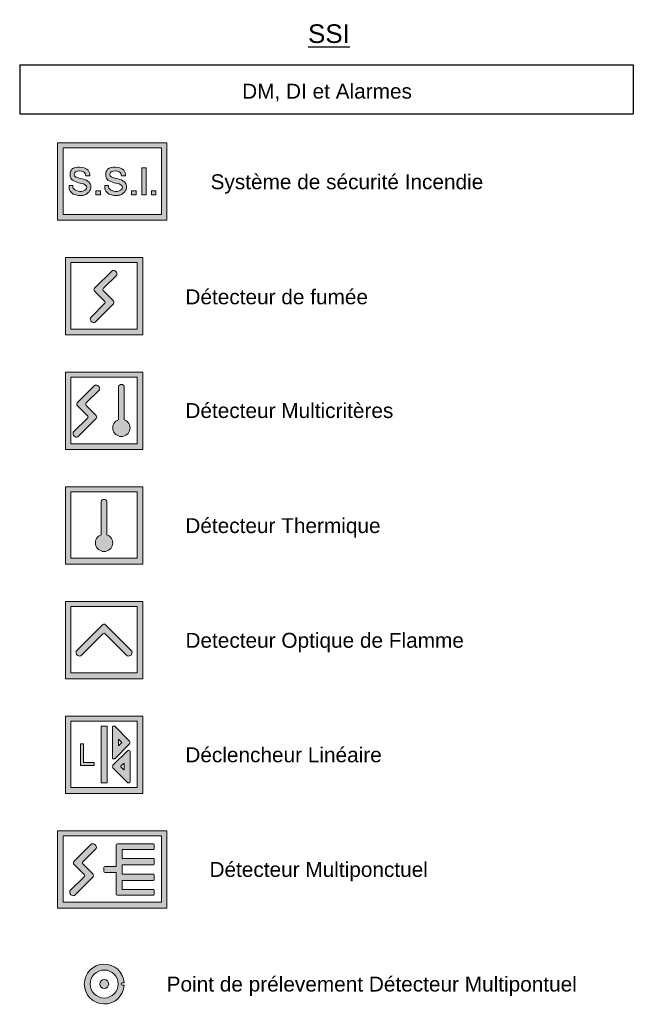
# Model space of a CAD drawing. Header units: millimetres. Extents: x 1909 to 78032, y -36590 to 14615.
# Tile 61 of 68: x 6672 to 10796, y 6391 to 13005. Entities that reach past the tile are written whole.
import ezdxf

# ---------------------------------------------------------------- set-up
doc = ezdxf.new("R2010")
doc.units = ezdxf.units.MM
for name, color, linetype, lineweight in [('A-DETL-GENF', 7, 'Continuous', 18), ('A-DETL-THIN', 7, 'Continuous', 25), ('G-ANNO-TEXT', 7, 'Continuous', 30)]:
    doc.layers.add(name, color=color, linetype=linetype, lineweight=lineweight)
doc.styles.add('@Arial Unicode MS', font='ARIALUNI.TTF', dxfattribs={"height": 100})
doc.styles.add('Arial_B', font='arial.ttf', dxfattribs={"height": 125})

# ---------------------------------------------------------------- blocks, each defined once
blk = doc.blocks.new('SSI - 1 _ 50-326207-SSI 1_50')
at = {"layer": 'A-DETL-GENF', "true_color": 0xff0000}
h = blk.add_hatch(color=1, dxfattribs=at)
h.paths.add_polyline_path([(-44.1, 11657.5), (675.8, 11657.5), (675.8, 12177.5), (-59.2, 12177.5), (-59.2, 11657.5)])
h.paths.add_polyline_path([(-21, 11697), (-21, 12144), (639.8, 12144), (639.8, 11697), (229.3, 11697)])
h.paths.add_polyline_path([(334.5, 11823.9), (348.8, 11824.7), (360, 11827.1), (370.8, 11831), (382.2, 11839.3), (392.3, 11849.2), (399.6, 11860.9), (404.3, 11873.9), (405.3, 11882.8), (404.3, 11891.7), (401.6, 11899.5), (397.5, 11906.6), (392.1, 11912.8), (382, 11921.2), (370.9, 11928.2), (348.3, 11935), (325.3, 11940.4), (312.7, 11944.1), (297.7, 11951.6), (295.1, 11954.2), (293.2, 11957.4), (292.1, 11960.9), (291.8, 11964.5), (292.5, 11969.8), (294.3, 11974.7), (297.1, 11979.2), (300.8, 11983), (314.2, 11987.5), (328.2, 11989), (342.3, 11987.5), (355.6, 11983), (361.6, 11977.6), (366.2, 11971), (369.3, 11963.6), (370.8, 11955.7), (398.2, 11955.7), (397.5, 11969.7), (393.4, 11983.2), (386, 11995.2), (368.2, 12005.4), (348.7, 12011.8), (328.2, 12014.2), (310.3, 12013.5), (292.9, 12009), (276.9, 12001), (270.5, 11990), (266.4, 11978), (264.6, 11965.5), (265.2, 11954.5), (268.2, 11943.9), (273.5, 11934.3), (290.7, 11921.8), (310.1, 11913.2), (332, 11906.7), (354.1, 11901.3), (361.9, 11898.4), (368.9, 11894), (371.9, 11891.1), (374.3, 11887.7), (376, 11883.9), (376.9, 11879.8), (375.2, 11873.2), (372, 11867.1), (366, 11860.9), (361.9, 11858), (355.6, 11855.3), (343.6, 11851.8), (331.1, 11850.8), (318.7, 11852.5), (306.9, 11856.7), (297.8, 11861.9), (290, 11868.9), (286.3, 11873.9), (283.7, 11879.6), (282.5, 11885.7), (282.6, 11891.9), (258.4, 11891.9), (258.6, 11877.1), (260.9, 11862.5), (267.1, 11851.2), (275.6, 11841.6), (285.8, 11833.9), (302.6, 11828), (320.2, 11824.7)])
h.paths.add_polyline_path([(94.9, 11823.9), (109.2, 11824.7), (120.4, 11827.1), (131.2, 11831), (142.6, 11839.3), (152.7, 11849.2), (160, 11860.9), (164.7, 11873.9), (165.7, 11882.8), (164.7, 11891.7), (162, 11899.5), (157.9, 11906.6), (152.5, 11912.8), (142.4, 11921.2), (131.3, 11928.2), (108.7, 11935), (85.7, 11940.4), (73.1, 11944.1), (58.1, 11951.6), (55.5, 11954.2), (53.6, 11957.4), (52.5, 11960.9), (52.2, 11964.5), (52.9, 11969.8), (54.7, 11974.7), (57.5, 11979.2), (61.2, 11983), (74.6, 11987.5), (88.6, 11989), (102.7, 11987.5), (116, 11983), (122, 11977.6), (126.6, 11971), (129.7, 11963.6), (131.2, 11955.7), (158.6, 11955.7), (157.9, 11969.7), (153.8, 11983.2), (146.4, 11995.2), (128.6, 12005.4), (109.1, 12011.8), (88.6, 12014.2), (70.7, 12013.5), (53.3, 12009), (37.3, 12001), (30.9, 11990), (26.8, 11978), (25, 11965.5), (25.6, 11954.5), (28.6, 11943.9), (33.9, 11934.3), (51.1, 11921.8), (70.5, 11913.2), (92.6, 11906.7), (114.5, 11901.3), (122.3, 11898.4), (129.3, 11894), (132.3, 11891.1), (134.7, 11887.7), (136.4, 11883.9), (137.3, 11879.8), (135.6, 11873.2), (132.4, 11867.1), (127.9, 11862), (122.3, 11858), (116, 11855.3), (104, 11851.8), (91.5, 11850.8), (79.1, 11852.5), (67.3, 11856.7), (58.2, 11861.9), (50.4, 11868.9), (46.7, 11873.9), (44.1, 11879.6), (42.9, 11885.7), (43, 11891.9), (18.8, 11891.9), (19, 11877.1), (21.3, 11862.5), (27.5, 11851.2), (36, 11841.6), (46.2, 11833.9), (63, 11828), (80.6, 11824.7), (92.6, 11824)])
h.paths.add_polyline_path([(507.8, 11827.8), (536, 11827.8), (536, 12010.6), (507.8, 12010.6), (507.8, 11937.7)])
h.paths.add_polyline_path([(572.1, 11827.8), (602.5, 11827.8), (602.5, 11855.4), (572.1, 11855.4)])
h.paths.add_polyline_path([(438.3, 11827.8), (468.7, 11827.8), (468.7, 11855.4), (438.3, 11855.4)])
h.paths.add_polyline_path([(228.5, 11827.8), (228.5, 11855.4), (197.9, 11855.4), (197.9, 11827.8)])
at = {"layer": 'A-DETL-GENF'}
for p, q in [((675.8, 12177.5), (-59.2, 12177.5)), ((-59.2, 12177.5), (-59.2, 11657.5)), ((675.8, 11657.5), (675.8, 12177.5)), ((-21, 11697), (-21, 12144)), ((-21, 12144), (639.8, 12144)), ((639.8, 12144), (639.8, 11697)), ((536, 12010.6), (507.8, 12010.6)), ((507.8, 12010.6), (507.8, 11827.8)), ((536, 11827.8), (536, 12010.6)), ((131.2, 11955.7), (158.6, 11955.7)), ((370.8, 11955.7), (398.2, 11955.7)), ((43, 11891.9), (18.8, 11891.9)), ((228.5, 11855.4), (197.9, 11855.4)), ((197.9, 11855.4), (197.9, 11827.8)), ((228.5, 11827.8), (228.5, 11855.4)), ((282.6, 11891.9), (258.4, 11891.9)), ((468.7, 11855.4), (438.3, 11855.4)), ((438.3, 11855.4), (438.3, 11827.8)), ((468.7, 11827.8), (468.7, 11855.4)), ((602.5, 11855.4), (572.1, 11855.4)), ((572.1, 11855.4), (572.1, 11827.8)), ((602.5, 11827.8), (602.5, 11855.4)), ((197.9, 11827.8), (228.5, 11827.8)), ((438.3, 11827.8), (468.7, 11827.8)), ((507.8, 11827.8), (536, 11827.8)), ((572.1, 11827.8), (602.5, 11827.8)), ((-59.2, 11657.5), (675.8, 11657.5)), ((639.8, 11697), (-21, 11697))]:
    blk.add_line(p, q, dxfattribs=at)
for centre, radius, start, end in [((90.9, 11962.6), 66, 144.44458, 177.55542), ((83, 11929.5), 84.9, 86.19345, 122.61732), ((77.3, 11963.8), 25.1, 129.72752, 178.27248), ((88.6, 11923.2), 65.8, 65.40831, 114.59169), ((87, 11911.9), 102.3, 54.45904, 89.06622), ((93.8, 11952.8), 37.5, 4.36006, 53.63994), ((102.1, 11959.9), 56.7, 355.72706, 38.49954), ((330.5, 11962.6), 66, 144.44458, 177.55542), ((322.6, 11929.5), 84.9, 86.19345, 122.61732), ((316.9, 11963.8), 25.1, 129.72752, 178.27248), ((328.2, 11923.2), 65.8, 65.40831, 114.59169), ((326.6, 11911.9), 102.3, 54.45904, 89.06622), ((333.4, 11952.8), 37.5, 4.36006, 53.63994), ((341.7, 11959.9), 56.7, 355.72706, 38.49954), ((73.6, 11962.5), 48.7, 176.55107, 215.44893), ((101.5, 12009.1), 100.8, 227.9145, 252.0855), ((68.3, 11964), 16.1, 178.27248, 243.72752), ((105.5, 12030.4), 92.2, 241.28091, 257.62454), ((213.3, 12354.9), 464.2, 252.0855, 257.71613), ((9.2, 11563.8), 384.3, 71.47922, 78.52078), ((80.8, 11836.4), 104.8, 46.81914, 61.18086), ((123.6, 11882), 42.2, 13.18086, 46.81914), ((313.2, 11962.5), 48.7, 176.55107, 215.44893), ((341.1, 12009.1), 100.8, 227.9145, 252.0855), ((307.9, 11964), 16.1, 178.27248, 243.72752), ((345.1, 12030.4), 92.2, 241.28091, 257.62454), ((452.9, 12354.9), 464.2, 252.0855, 257.71613), ((248.8, 11563.8), 384.3, 71.47922, 78.52078), ((320.4, 11836.4), 104.8, 46.81914, 61.18086), ((363.2, 11882), 42.2, 13.18086, 46.81914), ((124.2, 11886.3), 105.6, 176.94075, 193.05925), ((77.1, 11885.9), 60.5, 202.81547, 239.32368), ((71.5, 11888.3), 28.7, 172.68536, 222.62813), ((87.9, 11903.4), 51, 222.62813, 246.17036), ((93.2, 11910.1), 59.3, 244.07031, 292.60612), ((103.8, 11861.3), 41.4, 51.9823, 75.05013), ((107.8, 11883.9), 29.7, 285.98556, 352.01444), ((116.3, 11877.3), 21.1, 6.71926, 51.9823), ((82.9, 11909.6), 92.2, 301.57251, 319.13755), ((103.7, 11888.4), 62.7, 321.37453, 346.62547), ((126.7, 11882.8), 39, 346.81914, 13.18086), ((363.8, 11886.3), 105.6, 176.94075, 193.05925), ((316.7, 11885.9), 60.5, 202.81547, 239.32368), ((311.1, 11888.3), 28.7, 172.68536, 222.62813), ((327.5, 11903.4), 51, 222.62813, 246.17036), ((332.8, 11910.1), 59.3, 244.07031, 292.60612), ((343.4, 11861.3), 41.4, 51.9823, 75.05013), ((347.4, 11883.9), 29.7, 285.98556, 352.01444), ((355.9, 11877.3), 21.1, 6.71926, 51.9823), ((322.5, 11909.6), 92.2, 301.57251, 319.13755), ((343.3, 11888.4), 62.7, 321.37453, 346.62547), ((366.3, 11882.8), 39, 346.81914, 13.18086), ((92.9, 11939.5), 115.5, 246.14178, 263.85822), ((94.9, 11949.1), 125.2, 263.44075, 276.55925), ((96.7, 11909.7), 85.9, 278.33431, 293.66569), ((332.5, 11939.5), 115.5, 246.14178, 263.85822), ((334.5, 11949.1), 125.2, 263.44075, 276.55925), ((336.3, 11909.7), 85.9, 278.33431, 293.66569)]:
    blk.add_arc(centre, radius, start, end, dxfattribs=at)
blk = doc.blocks.new('DETECTEUR DE FUMEE1 - 1 _ 50-326209-SSI 1_50')
at = {"layer": 'A-DETL-GENF', "true_color": 0xff0000}
h = blk.add_hatch(color=1, dxfattribs=at)
h.paths.add_polyline_path([(-5.4, 10887.5), (514.6, 10887.5), (514.6, 11407.5), (-5.4, 11407.5)])
h.paths.add_polyline_path([(477, 10927), (30.1, 10927), (30.1, 11374), (477, 11374)])
h.paths.add_polyline_path([(187, 10971.4), (192.8, 10972.8), (317.3, 11097.2), (318.9, 11100.7), (319.8, 11104.5), (319.8, 11108.3), (318.9, 11112.1), (317.3, 11115.6), (248.2, 11184.9), (246.9, 11187.5), (246.2, 11190.3), (246.2, 11193.1), (246.9, 11195.9), (248.2, 11198.5), (250.1, 11200.6), (338.3, 11288.9), (339.8, 11294.7), (339.7, 11300.7), (338, 11306.4), (335, 11311.6), (330.8, 11315.8), (325.6, 11318.8), (319.9, 11320.5), (313.9, 11320.6), (308.1, 11319.1), (187.4, 11197.9), (186.2, 11194.8), (185.7, 11191.5), (186.2, 11188.1), (187.4, 11185), (189.5, 11182.4), (260.8, 11110.6), (261.9, 11106.4), (260.8, 11102.2), (259.5, 11100.5), (162.3, 11003.3), (160.9, 10997.4), (161, 10991.4), (162.7, 10985.6), (165.7, 10980.5), (170, 10976.2), (175.2, 10973.2), (181, 10971.5)])
at = {"layer": 'A-DETL-GENF'}
for p, q in [((514.6, 11407.5), (-5.4, 11407.5)), ((-5.4, 11407.5), (-5.4, 10887.5)), ((514.6, 10887.5), (514.6, 11407.5)), ((30.1, 10927), (30.1, 11374)), ((30.1, 11374), (477, 11374)), ((308.1, 11319.1), (189.5, 11200.6)), ((477, 11374), (477, 10927)), ((250.1, 11200.6), (338.3, 11288.9)), ((189.5, 11182.4), (259.5, 11112.4)), ((317.3, 11115.6), (250.1, 11182.8)), ((259.5, 11100.5), (162.3, 11003.3)), ((192.8, 10972.8), (317.3, 11097.2)), ((477, 10927), (30.1, 10927)), ((-5.4, 10887.5), (514.6, 10887.5))]:
    blk.add_line(p, q, dxfattribs=at)
for centre, radius, start, end in [((316.5, 11297.3), 23.4, 338.94947, 111.05053), ((198.6, 11191.5), 12.9, 135, 225), ((258, 11191.7), 11.9, 131.65345, 228.34655), ((253.4, 11106.4), 8.47, 315.49396, 44.50604), ((302.4, 11106.4), 17.5, 328.28402, 31.71598), ((184.5, 10995), 23.7, 159.42339, 290.57661)]:
    blk.add_arc(centre, radius, start, end, dxfattribs=at)
blk = doc.blocks.new('DETECTEUR MULTICRITERE - 1 _ 50-326211-SSI 1_50')
at = {"layer": 'A-DETL-GENF', "true_color": 0xff0000}
h = blk.add_hatch(color=1, dxfattribs=at)
h.paths.add_polyline_path([(-5.4, 10117.5), (514.6, 10117.5), (514.6, 10637.5), (-5.4, 10637.5), (-5.4, 10166.4)])
h.paths.add_polyline_path([(477, 10157), (30.1, 10157), (30.1, 10604), (477, 10604), (477, 10166.4)])
h.paths.add_polyline_path([(71, 10201.4), (76.8, 10202.8), (201.3, 10327.2), (202.9, 10330.7), (203.8, 10334.5), (203.8, 10338.3), (202.9, 10342.1), (201.3, 10345.6), (132.2, 10414.9), (130.9, 10417.5), (130.2, 10420.3), (130.2, 10423.1), (130.9, 10425.9), (132.2, 10428.5), (134.1, 10430.6), (222.3, 10518.9), (223.8, 10524.7), (223.7, 10530.7), (222, 10536.4), (219, 10541.6), (214.8, 10545.8), (209.6, 10548.8), (203.9, 10550.5), (197.9, 10550.6), (192.1, 10549.1), (71.4, 10427.9), (70.2, 10424.8), (69.7, 10421.5), (70.2, 10418.1), (71.4, 10415), (73.5, 10412.4), (144.8, 10340.6), (145.9, 10336.4), (144.8, 10332.2), (143.5, 10330.5), (46.3, 10233.3), (44.9, 10227.4), (45, 10221.4), (46.7, 10215.6), (49.7, 10210.5), (54, 10206.2), (59.2, 10203.2), (65, 10201.5)])
at = {"layer": 'A-DETL-GENF', "true_color": 0x00d700}
blk.add_hatch(color=92, dxfattribs=at).paths.add_polyline_path([(370.1, 10205.4), (384.7, 10207.3), (398.4, 10212.7), (410.2, 10221.5), (419.5, 10233), (425.6, 10246.4), (428.1, 10260.9), (426.8, 10275.6), (421.9, 10289.5), (413.7, 10301.7), (402.6, 10311.4), (389.5, 10318.1), (389.5, 10540.1), (387.8, 10544.6), (385.1, 10548.6), (381.5, 10551.8), (377.2, 10554.1), (372.5, 10555.3), (367.7, 10555.3), (363, 10554.1), (358.7, 10551.8), (355.1, 10548.6), (352.4, 10544.6), (350.7, 10540.1), (350.7, 10318.1), (337.6, 10311.4), (326.5, 10301.7), (318.3, 10289.5), (313.4, 10275.6), (312.2, 10260.9), (314.7, 10246.4), (320.7, 10233), (330, 10221.5), (341.8, 10212.7), (355.5, 10207.3)])
at = {"layer": 'A-DETL-GENF'}
for p, q in [((514.6, 10637.5), (-5.4, 10637.5)), ((-5.4, 10637.5), (-5.4, 10117.5)), ((30.1, 10157), (30.1, 10604)), ((30.1, 10604), (477, 10604)), ((477, 10604), (477, 10157)), ((514.6, 10117.5), (514.6, 10637.5)), ((192.1, 10549.1), (73.5, 10430.6)), ((134.1, 10430.6), (222.3, 10518.9)), ((350.7, 10540.1), (350.7, 10318.1)), ((389.5, 10318.1), (389.5, 10540.1)), ((73.5, 10412.4), (143.5, 10342.4)), ((201.3, 10345.6), (134.1, 10412.8)), ((143.5, 10330.5), (46.3, 10233.3)), ((76.8, 10202.8), (201.3, 10327.2)), ((477, 10157), (30.1, 10157)), ((-5.4, 10117.5), (514.6, 10117.5))]:
    blk.add_line(p, q, dxfattribs=at)
for centre, radius, start, end in [((200.5, 10527.3), 23.4, 338.94947, 111.05053), ((370.1, 10535.5), 19.9, 13.10133, 166.89867), ((82.6, 10421.5), 12.9, 135, 225), ((142, 10421.7), 11.9, 131.65345, 228.34655), ((137.4, 10336.4), 8.47, 315.49396, 44.50604), ((186.4, 10336.4), 17.5, 328.28402, 31.71598), ((370.1, 10263.4), 58, 109.50576, 70.49424), ((68.5, 10225), 23.7, 159.42339, 290.57661)]:
    blk.add_arc(centre, radius, start, end, dxfattribs=at)
blk = doc.blocks.new('DETECTEUR THERMIQUE - 1 _ 50-326213-SSI 1_50')
at = {"layer": 'A-DETL-GENF', "true_color": 0xff0000}
h = blk.add_hatch(color=1, dxfattribs=at)
h.paths.add_polyline_path([(514.6, 9347.5), (514.6, 9867.5), (-5.4, 9867.5), (-5.4, 9347.5), (229.3, 9347.5)])
h.paths.add_polyline_path([(30.1, 9387), (30.1, 9834), (477, 9834), (477, 9387), (229.3, 9387)])
at = {"layer": 'A-DETL-GENF', "true_color": 0x00d700}
blk.add_hatch(color=92, dxfattribs=at).paths.add_polyline_path([(253.6, 9433), (268.2, 9434.9), (281.8, 9440.4), (293.7, 9449.1), (302.9, 9460.6), (309, 9474), (311.5, 9488.5), (310.3, 9503.2), (305.4, 9517.1), (297.1, 9529.3), (286.1, 9539), (272.9, 9545.7), (272.9, 9767.7), (271.3, 9772.2), (268.6, 9776.2), (265, 9779.5), (260.7, 9781.7), (256, 9782.9), (251.1, 9782.9), (246.4, 9781.7), (242.2, 9779.5), (238.6, 9776.2), (235.9, 9772.2), (234.2, 9767.7), (234.2, 9545.7), (221, 9539), (210, 9529.3), (201.8, 9517.1), (196.9, 9503.2), (195.6, 9488.5), (198.1, 9474), (204.2, 9460.6), (213.4, 9449.1), (225.3, 9440.4), (239, 9434.9)])
at = {"layer": 'A-DETL-GENF'}
for p, q in [((514.6, 9867.5), (-5.4, 9867.5)), ((-5.4, 9867.5), (-5.4, 9347.5)), ((514.6, 9347.5), (514.6, 9867.5)), ((30.1, 9387), (30.1, 9834)), ((30.1, 9834), (477, 9834)), ((477, 9834), (477, 9387)), ((234.2, 9767.7), (234.2, 9545.7)), ((272.9, 9545.7), (272.9, 9767.7)), ((-5.4, 9347.5), (514.6, 9347.5)), ((477, 9387), (30.1, 9387))]:
    blk.add_line(p, q, dxfattribs=at)
for centre, radius, start, end in [((253.6, 9763.2), 19.9, 13.10133, 166.89867), ((253.6, 9491), 58, 109.50576, 70.49424)]:
    blk.add_arc(centre, radius, start, end, dxfattribs=at)
blk = doc.blocks.new('DETECTEUR OPTIQUE DE FLAMME - 1 _ 50-326215-SSI 1_50')
at = {"layer": 'A-DETL-GENF', "true_color": 0xff0000}
h = blk.add_hatch(color=1, dxfattribs=at)
h.paths.add_polyline_path([(-5.4, 8577.5), (514.6, 8577.5), (514.6, 9097.5), (-5.4, 9097.5), (-5.4, 8837.9)])
h.paths.add_polyline_path([(477, 8617), (30.1, 8617), (30.1, 9064), (477, 9064), (477, 8837.9)])
h.paths.add_polyline_path([(415, 8730.6), (421.2, 8730.7), (427.1, 8732.4), (432.5, 8735.5), (436.8, 8739.8), (439.9, 8745.2), (441.6, 8751.1), (441.7, 8757.3), (440.2, 8763.3), (259.4, 8943.5), (256.6, 8944.7), (253.6, 8945.1), (250.6, 8944.7), (247.7, 8943.5), (245.3, 8941.7), (66.9, 8763.3), (65.4, 8757.3), (65.5, 8751.1), (67.2, 8745.2), (70.3, 8739.8), (74.7, 8735.5), (80, 8732.4), (85.9, 8730.7), (92.1, 8730.6), (98.1, 8732.1), (248.4, 8881.8), (250.9, 8882.9), (253.6, 8883.2), (256.3, 8882.9), (258.8, 8881.8), (260.9, 8880.2), (409, 8732.1)])
at = {"layer": 'A-DETL-GENF'}
for p, q in [((514.6, 9097.5), (-5.4, 9097.5)), ((-5.4, 9097.5), (-5.4, 8577.5)), ((30.1, 8617), (30.1, 9064)), ((30.1, 9064), (477, 9064)), ((477, 9064), (477, 8617)), ((514.6, 8577.5), (514.6, 9097.5)), ((245.3, 8941.7), (66.9, 8763.3)), ((440.2, 8763.3), (261.8, 8941.7)), ((98.1, 8732.1), (246.2, 8880.2)), ((260.9, 8880.2), (409, 8732.1)), ((477, 8617), (30.1, 8617)), ((-5.4, 8577.5), (514.6, 8577.5))]:
    blk.add_line(p, q, dxfattribs=at)
for centre, radius, start, end in [((253.6, 8933.2), 11.8, 45.76019, 134.23981), ((253.6, 8872.8), 10.5, 45.28983, 134.71017), ((89.4, 8754.6), 24.1, 158.89151, 291.10849), ((417.7, 8754.6), 24.1, 248.89151, 21.10849)]:
    blk.add_arc(centre, radius, start, end, dxfattribs=at)
blk = doc.blocks.new('DETECTEUR LINEAIRE - 1 _ 50-326217-SSI 1_50')
at = {"layer": 'A-DETL-GENF', "true_color": 0xff0000}
h = blk.add_hatch(color=1, dxfattribs=at)
h.paths.add_polyline_path([(-5.4, 7807.5), (514.6, 7807.5), (514.6, 8327.5), (-5.4, 8327.5), (-5.4, 7952.3)])
h.paths.add_polyline_path([(30.1, 7847), (30.1, 8294), (477, 8294), (477, 7847), (229.3, 7847)])
h.paths.add_polyline_path([(417.6, 7877.9), (420.3, 7878.2), (422.8, 7879.3), (424.9, 7880.9), (426.6, 7883.1), (427.6, 7885.5), (427.9, 7888.2), (427.6, 8091), (426.6, 8093.5), (424.9, 8095.6), (422.8, 8097.2), (420.3, 8098.3), (417.6, 8098.6), (415, 8098.3), (412.5, 8097.2), (310.2, 7994.2), (309.1, 7991.3), (308.8, 7988.3), (309.1, 7985.2), (310.2, 7982.3), (312, 7979.8), (412.5, 7879.3), (415, 7878.2)])
h.paths.add_polyline_path([(274.2, 7879), (274.2, 8259.4), (234.6, 8259.4), (234.6, 7879)])
h.paths.add_polyline_path([(385.6, 7967.2), (384.6, 7967.6), (365.5, 7987.4), (365.5, 7989.1), (366.3, 7990.7), (385.6, 8009.3), (387.1, 8008.9), (387.9, 8007.6), (387.9, 7988.3), (387.5, 7968), (386.2, 7967.2)])
h.paths.add_polyline_path([(94.7, 7994.6), (186, 7994.6), (186, 8015.9), (116, 8015.9), (116, 8140.5), (94.7, 8140.5)])
h.paths.add_polyline_path([(319.8, 8039.9), (322.5, 8040.3), (325, 8041.3), (427.2, 8144.4), (428.3, 8147.2), (428.7, 8150.3), (428.3, 8153.4), (427.2, 8156.2), (425.5, 8158.8), (325, 8259.3), (322.5, 8260.3), (319.8, 8260.7), (317.2, 8260.3), (314.7, 8259.3), (312.5, 8257.6), (310.9, 8255.5), (309.9, 8253), (309.5, 8250.4), (309.9, 8047.6), (310.9, 8045.1), (312.5, 8043), (314.7, 8041.3), (317.2, 8040.3)])
h.paths.add_polyline_path([(351.8, 8129.2), (350.3, 8129.6), (349.5, 8131), (349.5, 8150.3), (350, 8170.6), (351.3, 8171.4), (352.8, 8171), (372, 8151.2), (372, 8149.4), (371.1, 8147.9), (352.4, 8129.3)])
at = {"layer": 'A-DETL-GENF'}
for p, q in [((514.6, 8327.5), (-5.4, 8327.5)), ((-5.4, 8327.5), (-5.4, 7807.5)), ((30.1, 7847), (30.1, 8294)), ((30.1, 8294), (477, 8294)), ((477, 8294), (477, 7847)), ((514.6, 7807.5), (514.6, 8327.5)), ((234.6, 8259.4), (234.6, 7879)), ((274.2, 8259.4), (234.6, 8259.4)), ((274.2, 7879), (274.2, 8259.4)), ((309.5, 8250.4), (309.5, 8050.2)), ((425.5, 8158.8), (325, 8259.3)), ((116, 8140.5), (94.7, 8140.5)), ((94.7, 8140.5), (94.7, 7994.6)), ((116, 8015.9), (116, 8140.5)), ((325, 8041.3), (425.5, 8141.8)), ((349.5, 8150.3), (349.5, 8169.1)), ((349.5, 8131.5), (349.5, 8150.3)), ((352.8, 8171), (371.1, 8152.7)), ((371.1, 8147.9), (352.8, 8129.6)), ((412.5, 8097.2), (312, 7996.7)), ((427.9, 7888.2), (427.9, 8088.3)), ((186, 8015.9), (116, 8015.9)), ((186, 7994.6), (186, 8015.9)), ((366.3, 7990.7), (384.6, 8009)), ((387.9, 8007.1), (387.9, 7988.3)), ((94.7, 7994.6), (186, 7994.6)), ((312, 7979.8), (412.5, 7879.3)), ((384.6, 7967.6), (366.3, 7985.9)), ((387.9, 7988.3), (387.9, 7969.5)), ((234.6, 7879), (274.2, 7879)), ((-5.4, 7807.5), (514.6, 7807.5)), ((477, 7847), (30.1, 7847))]:
    blk.add_line(p, q, dxfattribs=at)
for centre, radius, start, end in [((319.8, 8250.4), 10.3, 60, 180), ((351.6, 8169.3), 2.08, 53.95277, 186.04723), ((368.6, 8150.3), 3.5, 316.6775, 43.3225), ((415.8, 8150.3), 12.8, 318.66996, 41.33004), ((351.6, 8131.3), 2.08, 173.95277, 306.04723), ((417.6, 8088.3), 10.3, 0, 120), ((319.8, 8050.2), 10.3, 180, 300), ((385.9, 8007.3), 2.08, 353.95277, 126.04723), ((321.6, 7988.3), 12.8, 138.66996, 221.33004), ((368.9, 7988.3), 3.5, 136.6775, 223.3225), ((385.9, 7969.2), 2.08, 233.95277, 6.04723), ((417.6, 7888.2), 10.3, 240, 360)]:
    blk.add_arc(centre, radius, start, end, dxfattribs=at)
blk = doc.blocks.new('DETECTEUR MULTIPONCTUEL - 1 _ 50-326219-SSI 1_50')
at = {"layer": 'A-DETL-GENF', "true_color": 0xff0000}
h = blk.add_hatch(color=1, dxfattribs=at)
h.paths.add_polyline_path([(676, 7037.5), (676, 7557.5), (-58.9, 7557.5), (-58.9, 7037.5), (229.3, 7037.5)])
h.paths.add_polyline_path([(640, 7077), (-20.7, 7077), (-20.7, 7524), (640, 7524), (640, 7509.4)])
h.paths.add_polyline_path([(49, 7120.7), (54.8, 7122.1), (179.3, 7246.6), (180.9, 7250.1), (181.8, 7253.8), (181.8, 7257.7), (180.9, 7261.5), (179.3, 7265), (110.2, 7334.3), (108.9, 7336.8), (108.2, 7339.6), (108.2, 7342.5), (108.9, 7345.3), (110.2, 7347.8), (112.1, 7350), (200.4, 7438.2), (201.8, 7444), (201.7, 7450), (200.1, 7455.8), (197, 7460.9), (192.8, 7465.2), (187.6, 7468.2), (181.9, 7469.8), (175.9, 7469.9), (170.1, 7468.5), (49.4, 7347.3), (48.2, 7344.2), (47.7, 7340.8), (48.2, 7337.5), (49.4, 7334.4), (51.5, 7331.7), (122.8, 7260), (123.9, 7255.8), (122.8, 7251.6), (121.5, 7249.8), (24.3, 7152.6), (22.9, 7146.8), (23.1, 7140.8), (24.7, 7135), (27.7, 7129.8), (32, 7125.6), (37.2, 7122.5), (43, 7120.9)])
h.paths.add_polyline_path([(343.1, 7123.8), (586.9, 7124), (588.1, 7124.5), (590.3, 7127.4), (590.5, 7128.6), (590.5, 7158.6), (589.1, 7162), (586.9, 7163.3), (585.7, 7163.4), (374.5, 7163.4), (374.5, 7224), (586.9, 7224.2), (589.1, 7225.4), (590.5, 7228.8), (590.5, 7261.8), (589.1, 7265.2), (586.9, 7266.5), (585.7, 7266.6), (374.5, 7266.6), (374.5, 7327.5), (586.9, 7327.7), (589.1, 7328.9), (590.5, 7332.3), (590.5, 7365.3), (589.1, 7368.7), (586.9, 7370), (585.7, 7370.1), (374.5, 7370.1), (374.5, 7430.7), (586.9, 7430.9), (589.1, 7432.1), (590.5, 7435.5), (590.3, 7466.8), (588.1, 7469.7), (585.7, 7470.3), (343.1, 7470.3), (339, 7468.8), (336.1, 7465.6), (335.1, 7461.4), (335.1, 7318.1), (258.3, 7317.9), (254.9, 7315.9), (253.7, 7314.3), (252.6, 7310.5), (252.6, 7283.7), (253.7, 7279.9), (256.4, 7277.1), (260.3, 7276), (335.1, 7276), (335.3, 7130.6), (337.4, 7126.8), (339, 7125.3)])
at = {"layer": 'A-DETL-GENF'}
for p, q in [((676, 7557.5), (-58.9, 7557.5)), ((-58.9, 7557.5), (-58.9, 7037.5)), ((676, 7037.5), (676, 7557.5)), ((-20.7, 7077), (-20.7, 7524)), ((-20.7, 7524), (640, 7524)), ((640, 7524), (640, 7077)), ((170.1, 7468.5), (51.5, 7349.9)), ((112.1, 7350), (200.4, 7438.2)), ((335.1, 7461.4), (335.1, 7318.1)), ((585.7, 7470.3), (343.1, 7470.3)), ((374.5, 7370.1), (374.5, 7430.7)), ((374.5, 7430.7), (585.7, 7430.7)), ((590.5, 7435.5), (590.5, 7465.5)), ((585.7, 7370.1), (374.5, 7370.1)), ((590.5, 7332.3), (590.5, 7365.3)), ((51.5, 7331.7), (121.5, 7261.7)), ((179.3, 7265), (112.1, 7332.1)), ((252.6, 7310.5), (252.6, 7297.1)), ((252.6, 7297.1), (252.6, 7283.7)), ((264.3, 7318.1), (260.3, 7318.1)), ((260.3, 7276), (264.3, 7276)), ((335.1, 7318.1), (264.3, 7318.1)), ((264.3, 7276), (335.1, 7276)), ((335.1, 7276), (335.1, 7132.7)), ((374.5, 7297.1), (374.5, 7327.5)), ((374.5, 7327.5), (585.7, 7327.5)), ((374.5, 7266.6), (374.5, 7297.1)), ((121.5, 7249.8), (24.3, 7152.6)), ((54.8, 7122.1), (179.3, 7246.6)), ((585.7, 7266.6), (374.5, 7266.6)), ((374.5, 7163.4), (374.5, 7224)), ((374.5, 7224), (585.7, 7224)), ((590.5, 7228.8), (590.5, 7261.8)), ((585.7, 7163.4), (374.5, 7163.4)), ((590.5, 7128.6), (590.5, 7158.6)), ((640, 7077), (-20.7, 7077)), ((343.1, 7123.8), (585.7, 7123.8)), ((-58.9, 7037.5), (676, 7037.5))]:
    blk.add_line(p, q, dxfattribs=at)
for centre, radius, start, end in [((178.5, 7446.6), 23.4, 338.94947, 111.05053), ((344, 7461.4), 8.98, 96.24318, 179.75682), ((585.7, 7465.5), 4.8, 0, 90), ((585.7, 7435.5), 4.8, 270, 0), ((60.6, 7340.8), 12.9, 135, 225), ((120, 7341), 11.9, 131.65345, 228.34655), ((585.7, 7365.3), 4.8, 0, 90), ((260.3, 7310.5), 7.63, 90, 180), ((260.3, 7283.7), 7.63, 180, 270), ((585.7, 7332.3), 4.8, 270, 360), ((115.5, 7255.8), 8.47, 315.49396, 44.50604), ((164.4, 7255.8), 17.5, 328.28402, 31.71598), ((585.7, 7261.8), 4.8, 0, 90), ((585.7, 7228.8), 4.8, 270, 0), ((46.5, 7144.3), 23.7, 159.42339, 290.57661), ((585.7, 7158.6), 4.8, 0, 90), ((344, 7132.8), 8.98, 180.24318, 263.75682), ((585.7, 7128.6), 4.8, 270, 0)]:
    blk.add_arc(centre, radius, start, end, dxfattribs=at)
blk = doc.blocks.new('POINT PRELEVEMENT DETECTEUR MULTIPONCTUEL - 1 _ 50-326221-SSI 1_50')
at = {"layer": 'A-DETL-GENF', "true_color": 0xff0000}
h = blk.add_hatch(color=1, dxfattribs=at)
h.paths.add_polyline_path([(250.6, 6393.6), (284.7, 6396.9), (316.9, 6408.9), (345, 6428.6), (367.1, 6454.8), (381.9, 6485.8), (388.3, 6519.5), (374.6, 6519.5), (370.9, 6521.7), (368.8, 6525.4), (368.8, 6529.6), (370.9, 6533.3), (374.6, 6535.5), (388.3, 6535.5), (381.9, 6569.2), (366, 6601.5), (345, 6626.4), (316.9, 6646.1), (284.7, 6658.1), (250.6, 6661.4), (216.7, 6656), (185.3, 6642.2), (158.4, 6620.8), (137.9, 6593.3), (125, 6561.5), (120.6, 6527.5), (125, 6493.5), (137.9, 6461.7), (158.4, 6434.2), (185.3, 6412.8), (216.7, 6399), (229.3, 6396.9)])
h.paths.add_polyline_path([(254.6, 6433.5), (229.3, 6437.1), (207.6, 6446.1), (188.1, 6461), (173.2, 6480.5), (163.8, 6503.2), (160.6, 6527.5), (163.8, 6551.8), (173.2, 6574.5), (188.1, 6594), (207.6, 6608.9), (230.2, 6618.3), (254.6, 6621.5), (278.9, 6618.3), (301.6, 6608.9), (321, 6594), (336, 6574.5), (345.4, 6551.8), (348.6, 6527.5), (345.4, 6503.2), (336, 6480.5), (321, 6461), (301.6, 6446.1), (278.9, 6436.7)])
h.paths.add_polyline_path([(254.6, 6497.5), (262.3, 6498.5), (269.6, 6501.5), (275.8, 6506.3), (280.8, 6513.1), (283.5, 6519.7), (284.6, 6527.5), (283.5, 6535.3), (280.5, 6542.5), (275.8, 6548.7), (269.6, 6553.5), (262.3, 6556.5), (254.6, 6557.5), (246.8, 6556.5), (239.6, 6553.5), (233.3, 6548.7), (228.6, 6542.5), (225.6, 6535.3), (224.6, 6527.5), (225.6, 6519.7), (229.3, 6511.5), (233.3, 6506.3), (239.6, 6501.5), (246.8, 6498.5)])
at = {"layer": 'A-DETL-GENF'}
for p, q in [((374.6, 6535.5), (388.3, 6535.5)), ((388.3, 6519.5), (374.6, 6519.5))]:
    blk.add_line(p, q, dxfattribs=at)
for centre, radius, start, end in [((254.6, 6527.5), 134, 3.42268, 356.57732), ((254.6, 6527.5), 94, 360, 180), ((254.6, 6527.5), 30, 360, 180), ((254.6, 6527.5), 94, 180, 0), ((254.6, 6527.5), 30, 180, 360), ((376.9, 6527.5), 8.33, 106.2602, 253.7398)]:
    blk.add_arc(centre, radius, start, end, dxfattribs=at)

msp = doc.modelspace()

# ---------------------------------------------------------------- linework, layer by layer
at = {"layer": 'A-DETL-THIN'}
for p, q in [((6672, 12700.8), (10795.6, 12700.8)), ((6672, 12700.8), (6672, 12373.1)), ((10795.6, 12700.8), (10795.6, 12373.1)), ((6672, 12373.1), (10795.6, 12373.1)), ((6672, 12373.1), (6999.7, 12373.1))]:
    msp.add_line(p, q, dxfattribs=at)

# ---------------------------------------------------------------- block references
at = {"layer": 'A-DETL-GENF'}
for name in ['SSI - 1 _ 50-326207-SSI 1_50', 'DETECTEUR DE FUMEE1 - 1 _ 50-326209-SSI 1_50', 'DETECTEUR MULTICRITERE - 1 _ 50-326211-SSI 1_50', 'DETECTEUR THERMIQUE - 1 _ 50-326213-SSI 1_50', 'DETECTEUR OPTIQUE DE FLAMME - 1 _ 50-326215-SSI 1_50', 'DETECTEUR LINEAIRE - 1 _ 50-326217-SSI 1_50', 'DETECTEUR MULTIPONCTUEL - 1 _ 50-326219-SSI 1_50', 'POINT PRELEVEMENT DETECTEUR MULTIPONCTUEL - 1 _ 50-326221-SSI 1_50']:
    msp.add_blockref(name, (6985.5, 0), dxfattribs=at)

# ---------------------------------------------------------------- texts
at = {"layer": 'G-ANNO-TEXT', "insert": (8609.6, 12973.6), "char_height": 125, "width": 340.717, "attachment_point": 1, "style": 'Arial_B', "bg_fill": 3, "box_fill_scale": 1.25, "bg_fill_color": 256, "bg_fill_true_color": 13158600, "bg_fill_transparency": 0}
msp.add_mtext('\\LSSI', dxfattribs=at)
at = {"layer": 'G-ANNO-TEXT', "char_height": 100, "attachment_point": 1, "style": '@Arial Unicode MS'}
for s, insert, width in [('DM, DI et Alarmes', (8167, 12574.6), 1414.978), ('Système de sécurité Incendie', (7954.9, 11966.3), 2280.801), ('Détecteur de fumée', (7785.9, 11193.3), 1519.198), ('Détecteur Multicritères', (7785.7, 10429.5), 1735.653), ('Détecteur Thermique', (7785.1, 9656.7), 1623.417), ('Detecteur Optique de Flamme', (7786.1, 8886.2), 2316.877), ('Déclencheur Linéaire', (7785.2, 8117.2), 1639.451), ('Détecteur Multiponctuel', (7947.6, 7347.2), 1823.839), ('Point de prélevement Détecteur Multipontuel', (7659.6, 6577.3), 3423.206)]:
    msp.add_mtext(s, dxfattribs=dict(at, insert=insert, width=width))

doc.saveas('drawing.dxf')
